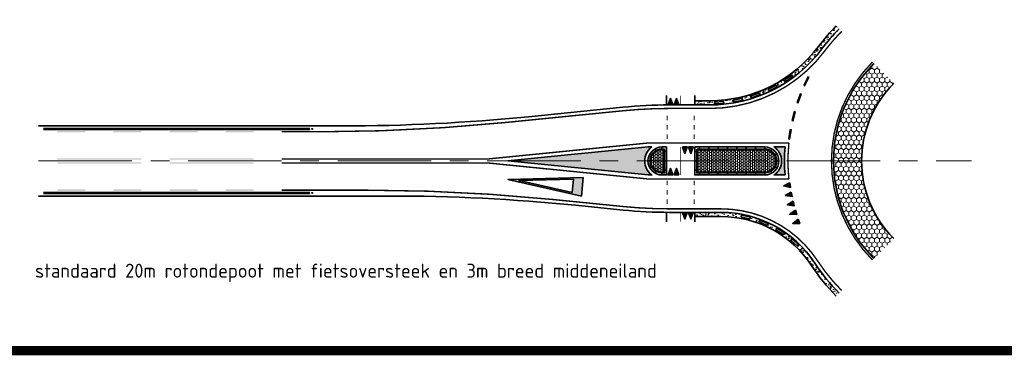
# Model space of a CAD drawing. Header units: metres. Extents: x -699 to 2316, y -1199 to 781.
# Tile 62 of 256: x 697 to 802, y -712 to -676. Entities that reach past the tile are written whole.
import ezdxf

# ---------------------------------------------------------------- set-up
doc = ezdxf.new("R2010")
doc.units = ezdxf.units.M
for name, pattern in [('AM-AS', [16, 10, -2, 2, -2]), ('VH-RWSBAND', [24, 10, -2, 2, -2, 2, -2, 2, -2]), ('VW-1-1_STREEP', [2, 1, -1])]:
    doc.linetypes.add(name, pattern=pattern)
for name, color, linetype, lineweight in [('B-WE-AM-AS-G', 10, 'AM-AS', 18), ('N-WA-IE-MEUBILAIR_WEGMEUBILAIR-S', 7, 'Continuous', 25), ('N-WE-VH-KANTOPSLUITING_TROTTOIRBAND_RWS-G', 210, 'VH-RWSBAND', 35), ('N-WE-VH-KANTSTROOKVERRUWING-G', 251, 'VW-1-1_STREEP', 18), ('N-WE-VH-KANTVERHARDING-G', 210, 'Continuous', 35), ('N-WE-VH-STOOTBAND-G', 7, 'Continuous', 35), ('N-WE-VH-VERHARDING_ASFALT_CONSTRUCTIE-A', 252, 'Continuous', 18), ('N-WE-VH-VERHARDING_BETON-G', 252, 'Continuous', 35), ('N-WE-VH-VERHARDING_BETONSTRAATSTEEN-A', 252, 'Continuous', 18), ('N-WE-VW-MARKERING_DWARS_DRIEHOEK_5070-G', 7, 'VW-HAAIETAND70-L-N', 35), ('N-WE-VW-MARKERING_LANGS-S', 7, 'Continuous', 25), ('N-WE-VW-MARKERING_LANGS_STREEP_DOORGETROKKEN_010-G', 7, 'Continuous', 13), ('N-WE-VW-MARKERING_LANGS_STREEP_DOORGETROKKEN_015-G', 7, 'Continuous', 13), ('N-WE-VW-MARKERING_PUNTSTUK-G', 7, 'Continuous', 35), ('N-WE-VW-MARKERING_SYMBOOL-G', 7, 'Continuous', 35)]:
    doc.layers.add(name, color=color, linetype=linetype, lineweight=lineweight)
doc.layers.add('X-XX-AL-HULPLIJN-G', color=7, linetype='Continuous', lineweight=18, plot=False)
doc.styles.add('NLCS-ISO Standaard', font='NLCS-ISO.ttf')
doc.linetypes.add('VW-HAAIETAND70-L-N', pattern='A,0,-0.5,[149,NLCS.SHX,S=1,R=0,X=-0.625,Y=0],-0.5', length=1)
pattern_1 = [(270, (0, 0), (0.2749629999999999, -0.4762500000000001), [0.3175, -0.635]), (29.99999999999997, (0, 0), (0.2749630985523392, 0.4762499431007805), [0.3175, -0.635]), (329.9999999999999, (0, 0), (0.5499260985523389, -5.689921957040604e-08), [-0.635, 0.3175])]
pattern_2 = [(230.0000000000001, (-384.1798174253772, -318.4196694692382), (-0.9109233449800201, 0.07969542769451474), [0.09525, -1.04775]), (175.0000000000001, (-384.1798174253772, -318.4196694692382), (0.1762171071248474, -0.9552842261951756), [0.0762, -0.83820292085]), (280.4514447, (-384.2557274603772, -318.4130282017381), (-0.7347062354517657, -0.875588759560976), [0.08095004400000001, -0.890451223]), (226.1842000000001, (-384.1798174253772, -318.6736694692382), (-1.35539520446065, 0.2102116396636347), [0.142875, -1.571625]), (276.6355576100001, (-384.2927669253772, -318.6561519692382), (-1.187020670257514, -1.237130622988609), [0.1214251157, -1.3356780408]), (171.1841511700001, (-384.1798174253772, -318.6736694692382), (-1.187020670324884, -1.237130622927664), [0.11429983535, -1.2572986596]), (201, (-384.3068174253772, -318.6101694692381), (-0.7580719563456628, 0.5113259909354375), [0.09525, -1.04775]), (146, (-384.3068174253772, -318.6101694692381), (-0.3090101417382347, -0.9209398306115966), [0.0762, -0.8382]), (251.4514450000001, (-384.3699900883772, -318.5675589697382), (-1.067082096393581, -0.409613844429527), [0.08095004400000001, -0.8904496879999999]), (217.5000000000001, (-384.1798174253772, -318.4196694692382), (-0.01544301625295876, -0.4227751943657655), [0, -0.82804, 0, -0.8509000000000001, 0, -0.8413750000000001]), (187.5, (-384.1798174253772, -318.4196694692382), (-0.3340983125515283, -0.5009028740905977), [0, -0.48514, 0, -0.80899, 0, -0.320675]), (147.5, (-383.8966074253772, -318.4196694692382), (-0.677952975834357, 0.0286437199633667), [0, -0.3174999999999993, 0, -0.9905999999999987, 0, -1.314449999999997]), (137.5, (-383.7696074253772, -318.4196694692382), (-0.7406459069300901, -0.1271324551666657), [0, -0.41275, 0, -0.65786, 0, -0.93345])]
pattern_3 = [(0, (-2, 214.832890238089), (0.2, 0.15), [0.2, -0.2]), (90, (-2, 214.832890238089), (-0.2, 1.224606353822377e-17), [])]

# ---------------------------------------------------------------- blocks, each defined once
blk = doc.blocks.new('NLCS_Haai70')
at = {"linetype": 'Continuous'}
blk.add_hatch(color=256, dxfattribs=at).paths.add_polyline_path([(-0.25, 0), (0.2499999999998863, 2.273736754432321e-13), (2.842170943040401e-14, -0.7000000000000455)])
blk.add_lwpolyline([(-0.25, 0), (0.2499999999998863, 2.273736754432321e-13), (2.842170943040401e-14, -0.7000000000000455)], close=True, dxfattribs=at)
blk = doc.blocks.new('VW8000')
h = blk.add_hatch(color=256)
h.paths.add_polyline_path([(-0.9999999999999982, 7.999999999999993), (-2.664535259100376e-15, 1.4210854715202e-14), (0.9999999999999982, 7.999999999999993)])
h.paths.add_polyline_path([(0.7238326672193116, 6.999999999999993), (-1.77635683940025e-15, 1.209338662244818), (-0.7238326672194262, 6.999999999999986)], flags=16)
for points in [[(-0.9999999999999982, 7.999999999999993), (-2.664535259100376e-15, 1.4210854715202e-14), (0.9999999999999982, 7.999999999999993)], [(0.7238326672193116, 6.999999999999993), (-1.77635683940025e-15, 1.209338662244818), (-0.7238326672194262, 6.999999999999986)]]:
    blk.add_lwpolyline(points, close=True)
blk = doc.blocks.new('SIE-WEG_GLASBOLREFLECTOR-SO')
for p, q in [((-0.3750000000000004, 0), (-0.199132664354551, 0)), ((-0.1411659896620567, 0.1408067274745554), (-0.2649110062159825, 0.2645517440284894)), ((-4.547473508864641e-16, 0.1999981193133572), (-4.547473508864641e-16, 0.375)), ((0.1422886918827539, 0.1414213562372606), (0.2654190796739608, 0.2645517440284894)), ((0.2008673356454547, 0), (0.3749999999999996, 0)), ((-0.2649110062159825, -0.2657783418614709), (-0.1405540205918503, -0.1414213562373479)), ((-4.547473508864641e-16, -0.375), (-4.547473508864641e-16, -0.1999981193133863)), ((0.2654190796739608, -0.2657783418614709), (0.1416740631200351, -0.1420333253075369))]:
    blk.add_line(p, q)
for centre, radius in [((-4.547473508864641e-16, 0), 0.375), ((0.000867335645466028, 0), 0.2)]:
    blk.add_circle(centre, radius)
blk = doc.blocks.new('glasbol')
at = {"layer": 'N-WA-IE-MEUBILAIR_WEGMEUBILAIR-S'}
blk.add_blockref('SIE-WEG_GLASBOLREFLECTOR-SO', (-0.0008673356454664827, 0), dxfattribs=at)
blk = doc.blocks.new('N-SVW-MARKERING_LANGS_STREEP_11_015')
blk.add_hatch(color=256).paths.add_polyline_path([(0, 0.07499999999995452), (-1.387778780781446e-17, -0.0750000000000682), (0.9999999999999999, -0.0750000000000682), (0.9999999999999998, 0.07499999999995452)])
at = {"flags": 128}
blk.add_lwpolyline([(-1.387778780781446e-17, -0.0750000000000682), (1, -0.0750000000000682), (1, 0.07499999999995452), (0, 0.07499999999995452)], close=True, dxfattribs=at)
blk = doc.blocks.new('NLCS_Rotondepoot_7.3_R20_2fo')
at = {"layer": 'N-WE-VH-VERHARDING_ASFALT_CONSTRUCTIE-A'}
h = blk.add_hatch(dxfattribs=at)
h.set_pattern_fill('AR-CONC', color=256, scale=0.005, angle=180, style=0)
h.set_pattern_definition(pattern_2)
edge = h.paths.add_edge_path()
edge.add_arc((6.696154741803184e-11, 1.058424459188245e-10), 20.00000000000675, 135.0000000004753, 143.130102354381, ccw=False)
edge.add_line((-14.14213562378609, 14.14213562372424), (-14.46033367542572, 14.46033367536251))
edge.add_arc((6.582467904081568e-11, 1.049329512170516e-10), 20.45000000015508, 135.0000000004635, 143.130102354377)
edge.add_arc((-28.00000000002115, 21), 14.54999999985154, 270, 323.1301023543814, ccw=False)
edge.add_line((-28.00000000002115, 6.45000000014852), (-29.60000000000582, 6.450000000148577))
edge.add_line((-29.60000000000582, 6.45000000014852), (-29.60000000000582, 6))
edge.add_line((-29.60000000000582, 6), (-28.00000000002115, 6))
edge.add_arc((-28.00000000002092, 21), 14.99999999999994, 269.9999999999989, 323.1301023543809)
edge = h.paths.add_edge_path(flags=16)
edge.add_line((-19.15910317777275, 8.999644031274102), (-19.81568746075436, 8.54259143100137))
edge.add_arc((-19.87281903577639, 8.624664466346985), 0.09999999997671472, 124.84202808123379, 304.84202808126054, ccw=False)
edge.add_line((-19.9299506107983, 8.706737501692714), (-19.27336632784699, 9.163790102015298))
edge.add_arc((-19.2162347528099, 9.081717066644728), 0.1000000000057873, -55.15797191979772, 124.8420280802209, ccw=False)
edge = h.paths.add_edge_path(flags=16)
edge.add_line((-20.85644298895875, 7.917966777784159), (-21.56861733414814, 7.553538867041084))
edge.add_arc((-21.6141708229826, 7.642560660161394), 0.0999999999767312, 117.0993551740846, 297.0993551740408, ccw=False)
edge.add_line((-21.65972431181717, 7.73158245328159), (-20.94754996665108, 8.096010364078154))
edge.add_arc((-20.90199647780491, 8.006988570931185), 0.1000000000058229, -62.90064482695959, 117.09935517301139, ccw=False)
edge = h.paths.add_edge_path(flags=16)
edge.add_line((-22.68403650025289, 7.074823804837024), (-23.4388153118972, 6.809665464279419))
edge.add_arc((-23.47196010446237, 6.904012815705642), 0.09999999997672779, 109.35668226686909, 289.35668226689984, ccw=False)
edge.add_line((-23.50510489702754, 6.998360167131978), (-22.75032608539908, 7.263518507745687))
edge.add_arc((-22.7171812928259, 7.169171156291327), 0.1000000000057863, -70.6433177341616, 109.35668226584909, ccw=False)
edge = h.paths.add_edge_path(flags=16)
edge.add_line((-24.60855986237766, 6.485588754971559), (-25.39218070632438, 6.32453481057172))
edge.add_arc((-25.41231244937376, 6.422487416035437), 0.099999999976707, 101.61400935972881, 281.61400935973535, ccw=False)
edge.add_line((-25.4324441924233, 6.520440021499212), (-24.64882334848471, 6.681493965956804))
edge.add_arc((-24.62869160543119, 6.58354136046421), 0.1000000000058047, -78.38599064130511, 101.61400935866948, ccw=False)
edge = h.paths.add_edge_path(flags=16)
edge.add_line((-26.59492183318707, 6.161005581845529), (-27.39309637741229, 6.106992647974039))
edge.add_arc((-27.3998479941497, 6.20676446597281), 0.0999999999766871, 93.87133645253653, 273.8713364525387, ccw=False)
edge.add_line((-27.40659961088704, 6.306536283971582), (-26.60842506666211, 6.360549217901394))
edge.add_arc((-26.60167344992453, 6.260777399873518), 0.1000000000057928, -86.12866354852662, 93.87133645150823, ccw=False)
h = blk.add_hatch(dxfattribs=at)
h.set_pattern_fill('HONEY', color=256, scale=0.1, angle=90, style=0)
h.set_pattern_definition(pattern_1)
h.paths.add_polyline_path([(-8.308504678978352, 8.308504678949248), (-10.42982502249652, 10.42982502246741, 0.1989123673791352), (-14.7499999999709, 0), (-11.7500000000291, 0, -0.1989123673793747)])
h = blk.add_hatch(dxfattribs=at)
h.set_pattern_fill('HONEY', color=256, scale=0.1, angle=90, style=0)
h.set_pattern_definition(pattern_1)
h.paths.add_polyline_path([(-11.7500000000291, 0), (-14.7499999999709, 0, 0.1989123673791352), (-10.42982502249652, -10.42982502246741), (-8.308504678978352, -8.308504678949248, -0.1989123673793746)])
h = blk.add_hatch(dxfattribs=at)
h.set_pattern_fill('AR-CONC', color=256, scale=0.005, angle=180, style=0)
h.set_pattern_definition(pattern_2)
edge = h.paths.add_edge_path()
edge.add_line((-26.79085664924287, -5.5), (-29.60000000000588, -5.5))
edge.add_line((-29.60000000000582, -5.5), (-29.60000000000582, -5.95000000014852))
edge.add_line((-29.60000000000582, -5.95000000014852), (-26.79085664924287, -5.950000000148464))
edge.add_arc((-26.79085664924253, -17.5), 11.54999999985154, 33.152887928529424, 90.0000000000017, ccw=False)
edge.add_arc((1.307398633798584e-11, -4.934008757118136e-11), 20.45000000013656, 213.1528879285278, 224.9999999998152)
edge.add_line((-14.46033367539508, -14.46033367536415), (-14.14213562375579, -14.14213562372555))
edge.add_arc((1.216449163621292e-11, -4.843059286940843e-11), 19.99999999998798, 213.1528879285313, 224.9999999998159, ccw=False)
edge.add_arc((-26.79085664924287, -17.5), 12.00000000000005, 33.15288792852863, 90)
edge = h.paths.add_edge_path(flags=16)
edge.add_line((-24.51418979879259, -5.812964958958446), (-23.73453232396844, -5.992225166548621))
edge.add_arc((-23.75693984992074, -6.08968235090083), 0.1000000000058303, -102.94850606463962, 77.05149393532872, ccw=False)
edge.add_line((-23.77934737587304, -6.187139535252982), (-24.55900485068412, -6.00787932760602))
edge.add_arc((-24.5365973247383, -5.910422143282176), 0.09999999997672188, 77.05149393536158, 257.0514939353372, ccw=False)
edge = h.paths.add_edge_path(flags=16)
edge.add_line((-22.57543003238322, -6.364463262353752), (-21.83718235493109, -6.67266833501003))
edge.add_arc((-21.87570798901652, -6.764949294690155), 0.1000000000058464, -112.65965513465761, 67.34034486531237, ccw=False)
edge.add_line((-21.91423362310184, -6.857230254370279), (-22.65248130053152, -6.549025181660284))
edge.add_arc((-22.6139556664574, -6.456744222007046), 0.09999999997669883, 67.34034486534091, 247.3403448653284, ccw=False)
edge = h.paths.add_edge_path(flags=16)
edge.add_line((-20.75747879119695, -7.235091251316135), (-20.08179810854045, -7.663408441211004))
edge.add_arc((-20.13533775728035, -7.747868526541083), 0.1000000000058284, -122.3708042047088, 57.62919579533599, ccw=False)
edge.add_line((-20.18887740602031, -7.832328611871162), (-20.86455808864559, -7.404011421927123))
edge.add_arc((-20.81101843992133, -7.319551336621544), 0.09999999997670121, 57.6291957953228, 237.6291957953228, ccw=False)
edge = h.paths.add_edge_path(flags=16)
edge.add_line((-19.11243614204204, -8.399897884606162), (-18.51868656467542, -8.936052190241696))
edge.add_arc((-18.58570585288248, -9.010270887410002), 0.1000000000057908, -132.08195327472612, 47.91804672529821, ccw=False)
edge.add_line((-18.6527251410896, -9.084489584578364), (-19.24647471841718, -8.548335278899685))
edge.add_arc((-19.17945543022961, -8.474116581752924), 0.09999999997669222, 47.91804672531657, 227.9180467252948, ccw=False)
at = {"layer": 'N-WE-VH-VERHARDING_BETONSTRAATSTEEN-A'}
h = blk.add_hatch(dxfattribs=at)
h.set_pattern_fill('VB-KLINKERVERHARDING', color=256, scale=0.2, style=0, pattern_type=2)
h.set_pattern_definition(pattern_3)
edge = h.paths.add_edge_path()
edge.add_line((-32.92499999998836, 1.174999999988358), (-33.10000000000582, 1.174999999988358))
edge.add_arc((-33.10000000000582, 0), 1.174999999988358, 90, 270)
edge.add_line((-33.10000000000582, -1.174999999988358), (-32.92499999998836, -1.174999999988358))
edge.add_line((-32.92499999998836, -1.174999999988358), (-32.92499999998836, 1.174999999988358))
h = blk.add_hatch(dxfattribs=at)
h.set_pattern_fill('VB-KLINKERVERHARDING', color=256, scale=0.2, style=0, pattern_type=2)
h.set_pattern_definition(pattern_3)
edge = h.paths.add_edge_path()
edge.add_line((-32.92499999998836, 1.174999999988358), (-33.10000000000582, 1.174999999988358))
edge.add_arc((-33.10000000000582, 0), 1.174999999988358, 90, 270)
edge.add_line((-33.10000000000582, -1.174999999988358), (-32.92499999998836, -1.174999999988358))
edge.add_line((-32.92499999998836, -1.174999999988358), (-32.92499999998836, 1.174999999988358))
h = blk.add_hatch(dxfattribs=at)
h.set_pattern_fill('VB-KLINKERVERHARDING', color=256, scale=0.2, style=0, pattern_type=2)
h.set_pattern_definition([(0, (-2, 82.2882512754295), (0.2, 0.15), [0.2, -0.2]), (90, (-2, 82.2882512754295), (-0.2, 1.224606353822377e-17), [])])
edge = h.paths.add_edge_path()
edge.add_line((-29.27499999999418, 1.174999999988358), (-29.27499999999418, -1.174999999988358))
edge.add_line((-29.27499999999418, -1.174999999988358), (-22.10000000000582, -1.174999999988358))
edge.add_arc((-22.10000000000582, 0), 1.175000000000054, 270, 450)
edge.add_line((-22.10000000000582, 1.174999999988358), (-29.27499999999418, 1.174999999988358))
at = {"layer": 'N-WE-VW-MARKERING_PUNTSTUK-G'}
h = blk.add_hatch(color=256, dxfattribs=at)
edge = h.paths.add_edge_path()
edge.add_line((-34.18282039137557, 1.5), (-34.5825435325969, 1.5))
edge.add_line((-34.5825435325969, 1.5), (-49.5825435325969, 0))
edge.add_line((-49.5825435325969, 0), (-34.5825435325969, -1.5))
edge.add_line((-34.5825435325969, -1.5), (-34.18282039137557, -1.5))
edge.add_arc((-33.10000000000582, 0), 1.849999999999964, 125.8247743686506, 234.1752256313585, ccw=False)
h = blk.add_hatch(color=256, dxfattribs=at)
edge = h.paths.add_edge_path()
edge.add_line((-19.93739111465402, 1.5), (-21.10501256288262, 1.5))
edge.add_arc((-22.10000000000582, 0), 1.800000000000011, -56.44269023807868, 56.44269023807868, ccw=False)
edge.add_line((-21.10501256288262, -1.5), (-19.93739111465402, -1.5))
edge.add_arc((-2, 0), 18.00000000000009, 175.2198081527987, 184.7801918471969, ccw=False)
at = {"layer": 'B-WE-AM-AS-G'}
blk.add_lwpolyline([(-99.77888202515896, 0), (0, 0)], dxfattribs=at)
at = {"layer": 'N-WE-VH-KANTOPSLUITING_TROTTOIRBAND_RWS-G'}
for p, q in [((-33.10000000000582, 1.275000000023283), (-33.10000000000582, 1.500000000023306)), ((-29.10000000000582, 1.275000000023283), (-29.10000000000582, 1.500000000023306)), ((-28.10000000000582, 1.275000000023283), (-28.10000000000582, 1.500000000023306)), ((-27.10000000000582, 1.275000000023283), (-27.10000000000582, 1.500000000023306)), ((-26.10000000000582, 1.275000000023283), (-26.10000000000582, 1.500000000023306)), ((-25.10000000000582, 1.275000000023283), (-25.10000000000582, 1.500000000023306)), ((-24.10000000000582, 1.275000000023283), (-24.10000000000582, 1.500000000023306)), ((-23.10000000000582, 1.275000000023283), (-23.10000000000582, 1.500000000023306)), ((-22.10000000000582, 1.275000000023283), (-22.10000000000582, 1.500000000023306)), ((-32.60000000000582, 1), (-32.82500000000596, 1)), ((-32.60000000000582, 0), (-32.82500000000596, 0)), ((-29.60000000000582, 1), (-29.37500000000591, 1)), ((-29.60000000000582, 0), (-29.37500000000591, 0)), ((-32.60000000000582, -1), (-32.82500000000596, -1)), ((-29.60000000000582, -1), (-29.37500000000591, -1)), ((-33.10000000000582, -1.5), (-33.10000000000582, -1.274999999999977)), ((-29.10000000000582, -1.5), (-29.10000000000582, -1.274999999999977)), ((-28.10000000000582, -1.5), (-28.10000000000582, -1.274999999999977)), ((-27.10000000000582, -1.5), (-27.10000000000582, -1.274999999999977)), ((-26.10000000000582, -1.5), (-26.10000000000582, -1.274999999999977)), ((-25.10000000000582, -1.5), (-25.10000000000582, -1.274999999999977)), ((-24.10000000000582, -1.5), (-24.10000000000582, -1.274999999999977)), ((-23.10000000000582, -1.5), (-23.10000000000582, -1.274999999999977)), ((-22.10000000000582, -1.5), (-22.10000000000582, -1.274999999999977))]:
    blk.add_line(p, q, dxfattribs=at)
at = {"layer": 'N-WE-VH-KANTSTROOKVERRUWING-G', "ltscale": 0.7, "const_width": 0.3}
for points in [[(-70.74738579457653, 3.425000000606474), (-99.26017866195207, 3.425000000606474)], [(-70.74738579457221, -3.425000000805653), (-99.26017866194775, -3.425000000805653)]]:
    blk.add_lwpolyline(points, dxfattribs=at)
at = {"layer": 'N-WE-VH-KANTVERHARDING-G', "flags": 128}
for points in [[(-99.77888202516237, 3.750000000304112), (-67.2821080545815, 3.74999999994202, 0.02492232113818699), (-47.38136424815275, 4.742561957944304), (-37.28838872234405, 5.751859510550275, -0.02492232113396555), (-32.31320277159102, 6), (-28.00000000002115, 6, 0.2360679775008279), (-15.99999999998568, 12.00000000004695, -0.03548915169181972), (-14.14213562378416, 14.14213562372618)], [(-10.42982502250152, 10.42982502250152, 0.4142135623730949), (-10.42982502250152, -10.42982502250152)], [(-8.308504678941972, 8.308504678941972, 0.4142135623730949), (-8.308504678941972, -8.308504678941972)], [(-14.14213562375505, -14.14213562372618, -0.05173887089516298), (-16.7442854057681, -10.93750000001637, 0.2532576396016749), (-26.79085664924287, -5.5), (-32.28826496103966, -5.5, -0.0249223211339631), (-37.2634509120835, -5.251859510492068), (-42.35642643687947, -4.742561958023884, 0.02492232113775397), (-62.25717024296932, -3.750000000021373), (-99.77888202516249, -3.750000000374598)]]:
    blk.add_lwpolyline(points, format="xyb", dxfattribs=at)
for points in [[(-32.60000000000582, 6), (-32.60000000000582, 7)], [(-29.60000000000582, 6), (-29.60000000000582, 7)], [(-33.73692176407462, 1.10451603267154), (-33.84931972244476, 1.299430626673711)], [(-33.10000000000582, 1.275000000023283), (-33.10000000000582, 1.500000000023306)], [(-29.10000000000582, 1.275000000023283), (-29.10000000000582, 1.500000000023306)], [(-28.10000000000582, 1.275000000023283), (-28.10000000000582, 1.500000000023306)], [(-27.10000000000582, 1.275000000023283), (-27.10000000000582, 1.500000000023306)], [(-26.10000000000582, 1.275000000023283), (-26.10000000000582, 1.500000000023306)], [(-25.10000000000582, 1.275000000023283), (-25.10000000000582, 1.500000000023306)], [(-24.10000000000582, 1.275000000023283), (-24.10000000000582, 1.500000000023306)], [(-23.10000000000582, 1.275000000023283), (-23.10000000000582, 1.500000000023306)], [(-22.10000000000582, 1.275000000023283), (-22.10000000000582, 1.500000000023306)], [(-21.46307823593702, 1.104516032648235), (-21.35068027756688, 1.299430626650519)], [(-34.375, 0), (-34.60000000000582, 0)], [(-34.20351419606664, 0.6386559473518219), (-34.39825199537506, 0.7513599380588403)], [(-32.60000000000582, 1), (-32.82500000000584, 1)], [(-32.60000000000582, 0), (-32.82500000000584, 0)], [(-29.60000000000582, 1), (-29.3750000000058, 1)], [(-29.60000000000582, 0), (-29.3750000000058, 0)], [(-20.99648580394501, 0.638655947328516), (-20.80174800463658, 0.7513599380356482)], [(-20.82499999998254, 0), (-20.60000000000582, 0)], [(-34.20351419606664, -0.6386559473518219), (-34.39825199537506, -0.7513599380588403)], [(-32.60000000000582, -1), (-32.82500000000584, -1)], [(-29.60000000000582, -1), (-29.3750000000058, -1)], [(-20.99648580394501, -0.6386559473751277), (-20.80174800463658, -0.7513599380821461)], [(-33.73692176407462, -1.10451603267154), (-33.84931972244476, -1.299430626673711)], [(-33.10000000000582, -1.5), (-33.10000000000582, -1.274999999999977)], [(-29.10000000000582, -1.5), (-29.10000000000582, -1.274999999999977)], [(-28.10000000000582, -1.5), (-28.10000000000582, -1.274999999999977)], [(-27.10000000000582, -1.5), (-27.10000000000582, -1.274999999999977)], [(-26.10000000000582, -1.5), (-26.10000000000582, -1.274999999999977)], [(-25.10000000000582, -1.5), (-25.10000000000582, -1.274999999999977)], [(-24.10000000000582, -1.5), (-24.10000000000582, -1.274999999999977)], [(-23.10000000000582, -1.5), (-23.10000000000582, -1.274999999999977)], [(-22.10000000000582, -1.5), (-22.10000000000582, -1.274999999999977)], [(-21.46307823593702, -1.104516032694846), (-21.35068027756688, -1.299430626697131)], [(-32.60000000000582, -5.5), (-32.60000000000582, -6.5)], [(-29.60000000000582, -5.5), (-29.60000000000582, -6.5)]]:
    blk.add_lwpolyline(points, dxfattribs=at)
at = {"layer": 'N-WE-VH-KANTVERHARDING-G'}
for points in [[(-32.60000000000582, 1.5), (-33.10000000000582, 1.5, 0.9999999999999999), (-33.10000000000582, -1.5), (-32.60000000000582, -1.5)], [(-32.82499999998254, 1.275000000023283), (-33.10000000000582, 1.275000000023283, 1), (-33.10000000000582, -1.275000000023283), (-32.82499999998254, -1.275000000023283)], [(-29.375, 1.275000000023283), (-29.375, -1.275000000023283), (-22.10000000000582, -1.275000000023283, 0.9999999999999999), (-22.10000000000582, 1.275000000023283)]]:
    blk.add_lwpolyline(points, format="xyb", close=True, dxfattribs=at)
at = {"layer": 'N-WE-VH-KANTVERHARDING-G', "flags": 128}
blk.add_lwpolyline([(-29.60000000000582, 1.5), (-29.60000000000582, -1.5), (-22.10000000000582, -1.5, 0.9999999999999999), (-22.10000000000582, 1.5)], format="xyb", close=True, dxfattribs=at)
at = {"layer": 'N-WE-VH-STOOTBAND-G', "flags": 128}
for points in [[(-19.15910317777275, 8.999644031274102), (-19.81568746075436, 8.54259143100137, -1), (-19.9299506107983, 8.706737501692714), (-19.27336632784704, 9.163790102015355, -1)], [(-20.85644298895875, 7.917966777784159), (-21.56861733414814, 7.553538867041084, -1), (-21.65972431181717, 7.73158245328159), (-20.94754996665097, 8.09601036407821, -1)], [(-26.59492183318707, 6.161005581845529), (-27.39309637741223, 6.106992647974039, -1), (-27.40659961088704, 6.306536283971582), (-26.60842506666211, 6.360549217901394, -1)], [(-24.60855986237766, 6.485588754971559), (-25.39218070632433, 6.324534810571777, -1), (-25.4324441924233, 6.520440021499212), (-24.64882334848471, 6.681493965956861, -1)], [(-22.68403650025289, 7.074823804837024), (-23.43881531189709, 6.809665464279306, -1), (-23.50510489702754, 6.998360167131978), (-22.75032608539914, 7.26351850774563, -1)], [(-24.51418979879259, -5.812964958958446), (-23.73453232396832, -5.992225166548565, -1), (-23.77934737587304, -6.187139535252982), (-24.55900485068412, -6.00787932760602, -1)], [(-22.57543003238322, -6.364463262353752), (-21.83718235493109, -6.67266833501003, -1), (-21.91423362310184, -6.857230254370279), (-22.65248130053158, -6.549025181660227, -1)], [(-20.75747879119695, -7.235091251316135), (-20.0817981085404, -7.663408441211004, -1), (-20.18887740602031, -7.832328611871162), (-20.86455808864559, -7.40401142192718, -1)], [(-19.11243614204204, -8.399897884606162), (-18.51868656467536, -8.93605219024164, -1), (-18.6527251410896, -9.084489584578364), (-19.24647471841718, -8.548335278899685, -1)]]:
    blk.add_lwpolyline(points, format="xyb", close=True, dxfattribs=at)
at = {"layer": 'N-WE-VH-VERHARDING_BETON-G'}
for p, q in [((-29.60000000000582, 6.45000000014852), (-28.00000000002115, 6.45000000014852)), ((-26.79085664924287, -5.95000000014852), (-29.60000000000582, -5.95000000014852))]:
    blk.add_line(p, q, dxfattribs=at)
for centre, radius, start, end in [((6.673417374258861e-11, 1.060698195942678e-10), 20.4500000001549, 135.0000000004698, 143.1301023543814), ((-28.00000000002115, 21), 14.54999999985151, 270, 323.1301023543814), ((-26.79085664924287, -17.5), 11.54999999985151, 33.1528879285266, 90), ((1.284661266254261e-11, -4.922640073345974e-11), 20.45000000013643, 213.1528879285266, 224.9999999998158)]:
    blk.add_arc(centre, radius, start, end, dxfattribs=at)
at = {"layer": 'N-WE-VH-VERHARDING_BETONSTRAATSTEEN-A'}
for points in [[(-32.92499999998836, 1.174999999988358), (-33.10000000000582, 1.174999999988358, 1), (-33.10000000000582, -1.174999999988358), (-32.92499999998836, -1.174999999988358)], [(-32.92499999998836, 1.174999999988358), (-33.10000000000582, 1.174999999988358, 1), (-33.10000000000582, -1.174999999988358), (-32.92499999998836, -1.174999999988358)], [(-29.27499999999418, 1.174999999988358), (-29.27499999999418, -1.174999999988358), (-22.10000000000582, -1.174999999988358, 1), (-22.10000000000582, 1.174999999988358)]]:
    blk.add_lwpolyline(points, format="xyb", close=True, dxfattribs=at)
at = {"layer": 'N-WE-VW-MARKERING_LANGS_STREEP_DOORGETROKKEN_010-G', "const_width": 0.15}
blk.add_lwpolyline([(-10.58892404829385, 10.58892404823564, 0.4142135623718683), (-10.58892404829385, -10.58892404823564)], format="xyb", dxfattribs=at)
at = {"layer": 'N-WE-VW-MARKERING_LANGS_STREEP_DOORGETROKKEN_010-G', "const_width": 0.1}
for points in [[(-31.10000000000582, 7), (-31.10000000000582, 6)], [(-32.54999999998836, 4.862216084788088), (-32.54999999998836, 4.362216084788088)], [(-29.64999999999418, 4.862216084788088), (-29.64999999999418, 4.362216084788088)], [(-32.54999999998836, 3.862216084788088), (-32.54999999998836, 3.362216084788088)], [(-29.64999999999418, 3.862216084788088), (-29.64999999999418, 3.362216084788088)], [(-32.54999999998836, 2.862216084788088), (-32.54999999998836, 2.362216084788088)], [(-29.64999999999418, 2.862216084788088), (-29.64999999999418, 2.362216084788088)], [(-31.10000000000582, 1.5), (-31.10000000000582, -1.5)], [(-32.54999999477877, -2.112153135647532), (-32.54999999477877, -2.612153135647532)], [(-29.64999999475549, -2.112153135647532), (-29.64999999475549, -2.612153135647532)], [(-32.54999999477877, -3.112153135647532), (-32.54999999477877, -3.612153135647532)], [(-29.64999999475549, -3.112153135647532), (-29.64999999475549, -3.612153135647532)], [(-32.54999999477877, -4.112153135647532), (-32.54999999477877, -4.612153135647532)], [(-29.64999999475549, -4.112153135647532), (-29.64999999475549, -4.612153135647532)], [(-31.10000000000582, -5.5), (-31.10000000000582, -6.5)]]:
    blk.add_lwpolyline(points, dxfattribs=at)
at = {"layer": 'N-WE-VW-MARKERING_LANGS_STREEP_DOORGETROKKEN_010-G'}
for points in [[(-97.76340469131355, 0.3000000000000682), (-88.76340469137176, 0.2999999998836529), (-97.76340469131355, 0.1500000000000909), (-88.76340469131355, 0.1500000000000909)], [(-85.76340469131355, 0.3000000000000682), (-76.76340469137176, 0.2999999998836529), (-85.76340469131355, 0.1500000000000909), (-76.76340469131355, 0.1500000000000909)], [(-97.76340469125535, -0.3000000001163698), (-88.76340469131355, -0.2999999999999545), (-97.76340469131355, -0.1499999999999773), (-88.76340469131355, -0.1499999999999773)], [(-85.76340469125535, -0.3000000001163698), (-76.76340469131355, -0.2999999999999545), (-85.76340469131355, -0.1499999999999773), (-76.76340469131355, -0.1499999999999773)]]:
    blk.add_solid(points, dxfattribs=at)
at = {"layer": 'N-WE-VW-MARKERING_LANGS_STREEP_DOORGETROKKEN_015-G', "const_width": 0.15, "flags": 128}
for points in [[(-73.76340469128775, 3.125000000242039), (-69.76340469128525, 3.125000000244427, 0.02492232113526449), (-49.86266088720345, 4.117561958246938), (-37.25107482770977, 5.378720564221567, -0.02492232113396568), (-32.31320277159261, 5.625), (-28.00000000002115, 5.625, 0.2360679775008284), (-15.6999999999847, 11.77500000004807, -0.03548915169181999), (-13.876970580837, 13.87697058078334)], [(-73.76340469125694, -0.2250000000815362), (-51.60374067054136, -0.2250000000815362), (-34.60374067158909, -1.924999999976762), (-19.53036097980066, -1.924999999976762, -0.04916312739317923), (-19.53036097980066, 1.924999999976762), (-34.60374067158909, 1.924999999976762), (-51.60374067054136, 0.2250000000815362), (-73.76340469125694, 0.2250000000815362)], [(-13.87697058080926, -13.87697058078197, -0.05173887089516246), (-16.43033005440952, -10.73242187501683, 0.2532576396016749), (-26.79085664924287, -5.125), (-32.28826496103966, -5.125, -0.02492232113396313), (-37.22613701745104, -4.878720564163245), (-44.83772307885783, -4.117561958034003, 0.02492232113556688), (-64.7384668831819, -3.125000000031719), (-73.76340469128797, -3.125000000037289)]]:
    blk.add_lwpolyline(points, format="xyb", dxfattribs=at)
at = {"layer": 'N-WE-VW-MARKERING_LANGS_STREEP_DOORGETROKKEN_015-G'}
for points in [[(-97.76340469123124, 3.200000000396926), (-94.76340469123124, 3.200000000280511), (-97.76340469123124, 3.050000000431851), (-94.76340469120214, 3.050000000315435)], [(-91.76340469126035, 3.200000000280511), (-88.76340469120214, 3.200000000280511), (-91.76340469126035, 3.050000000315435), (-88.76340469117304, 3.05000000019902)], [(-85.76340469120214, 3.200000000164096), (-82.76340469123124, 3.20000000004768), (-85.76340469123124, 3.05000000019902), (-82.76340469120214, 3.050000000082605)], [(-79.76340469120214, 3.20000000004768), (-76.76340469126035, 3.199999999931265), (-79.76340469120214, 3.050000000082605), (-76.76340469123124, 3.04999999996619)], [(-97.76340469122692, -3.200000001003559), (-94.76340469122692, -3.200000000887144), (-97.76340469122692, -3.050000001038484), (-94.76340469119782, -3.050000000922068)], [(-91.76340469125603, -3.200000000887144), (-88.76340469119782, -3.200000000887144), (-91.76340469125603, -3.050000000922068), (-88.76340469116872, -3.050000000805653)], [(-85.76340469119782, -3.200000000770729), (-82.76340469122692, -3.200000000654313), (-85.76340469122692, -3.050000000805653), (-82.76340469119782, -3.050000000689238)], [(-79.76340469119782, -3.200000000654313), (-76.76340469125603, -3.200000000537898), (-79.76340469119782, -3.050000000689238), (-76.76340469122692, -3.050000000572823)]]:
    blk.add_solid(points, dxfattribs=at)
at = {"layer": 'N-WE-VW-MARKERING_PUNTSTUK-G'}
for points in [[(-34.18282039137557, 1.5), (-34.5825435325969, 1.5), (-49.5825435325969, 0), (-34.5825435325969, -1.5), (-34.18282039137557, -1.5, -0.5114530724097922)], [(-19.93739111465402, 1.5), (-21.10501256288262, 1.5, -0.5366750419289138), (-21.10501256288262, -1.5), (-19.93739111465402, -1.5, -0.04173925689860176)]]:
    blk.add_lwpolyline(points, format="xyb", close=True, dxfattribs=at)
at = {"layer": 'N-WA-IE-MEUBILAIR_WEGMEUBILAIR-S', "xscale": 0.1333333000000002, "yscale": 0.1333333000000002, "zscale": 0.1333333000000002, "rotation": 179.8276844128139}
for p in [(-70.49750143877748, 3.425000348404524), (-70.49750143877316, -3.424999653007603)]:
    blk.add_blockref('glasbol', p, dxfattribs=at)
at = {"layer": 'N-WE-VW-MARKERING_DWARS_DRIEHOEK_5070-G'}
for p, rotation in [((-32.19999999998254, 6), 180), ((-31.54999999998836, 6), 180), ((-32.19999999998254, -1.5), 180), ((-31.54999999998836, -1.5), 180), ((-19.37854200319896, -2.58352662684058), 277.593832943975), ((-19.22157010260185, -3.56843702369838), 280.5170870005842), ((-19.01457373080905, -4.54406050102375), 283.4403410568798), ((-18.75809159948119, -5.5078579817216), 286.36359511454), ((-18.45279120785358, -6.457321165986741), 289.2868491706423)]:
    blk.add_blockref('NLCS_Haai70', p, dxfattribs=dict(at, rotation=rotation))
for p in [(-30.64999999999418, 1.5), (-30, 1.5), (-30.64999999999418, -5.5), (-30, -5.5)]:
    blk.add_blockref('NLCS_Haai70', p, dxfattribs=at)
at = {"layer": 'N-WE-VW-MARKERING_LANGS-S'}
for p, rotation in [((-17.44248906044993, 8.994453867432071), 244.1691960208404), ((-18.26610635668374, 7.175652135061), 250.0035169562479), ((-18.90066092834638, 5.282579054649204), 255.8517999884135), ((-19.33958483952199, 3.334828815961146), 261.6761989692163)]:
    blk.add_blockref('N-SVW-MARKERING_LANGS_STREEP_11_015', p, dxfattribs=dict(at, rotation=rotation))
at = {"layer": 'N-WE-VW-MARKERING_SYMBOOL-G', "rotation": 264.2894068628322}
blk.add_blockref('VW8000', (-49.5825435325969, -1.971789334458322), dxfattribs=at)

msp = doc.modelspace()

# ---------------------------------------------------------------- linework, layer by layer
at = {"const_width": 1}
for points in [[(378.982808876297, -323.3944099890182), (931.7474070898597, -323.3944099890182), (931.7474070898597, -711.1164010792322), (378.982808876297, -711.1164010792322)], [(378.982808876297, -323.3944099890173), (931.7474070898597, -323.3944099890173), (931.7474070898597, -711.1164010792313), (378.982808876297, -711.1164010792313)]]:
    msp.add_lwpolyline(points, close=True, dxfattribs=at)

# ---------------------------------------------------------------- block references
msp.add_blockref('NLCS_Rotondepoot_7.3_R20_2fo', (798.4210351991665, -690.807236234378))

# ---------------------------------------------------------------- texts
at = {"layer": 'X-XX-AL-HULPLIJN-G', "style": 'NLCS-ISO Standaard'}
msp.add_text('standaard 20m rotondepoot met fietsoversteek en 3m breed middeneiland', height=1.5, dxfattribs=at).set_placement((698.2757762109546, -703.3029801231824))

doc.saveas('drawing.dxf')
